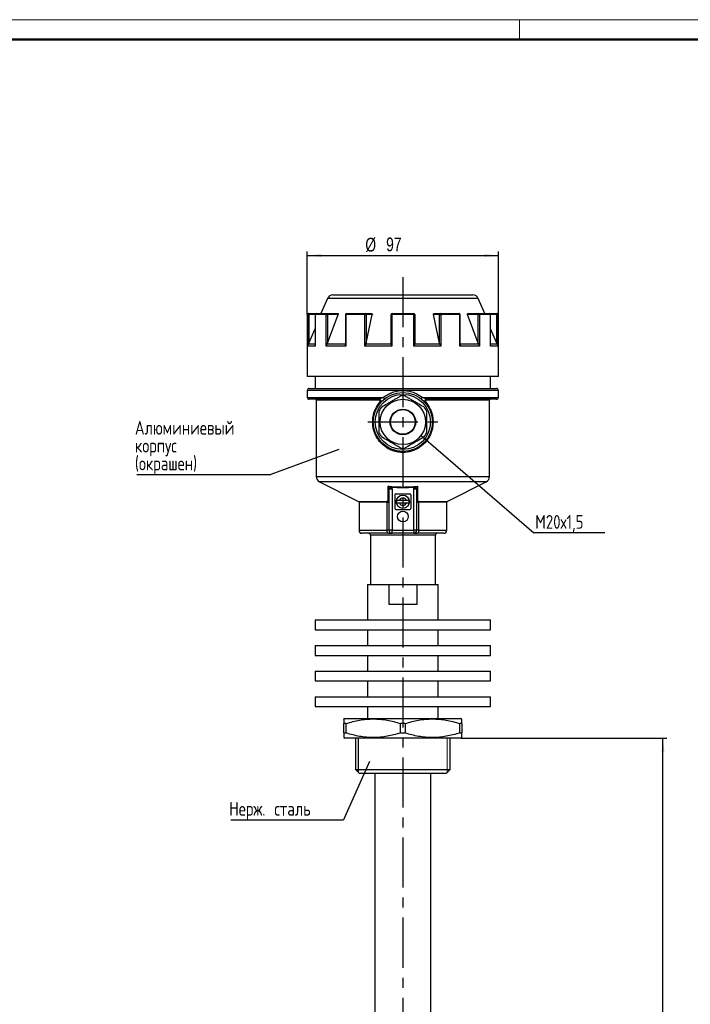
# Model space of a CAD drawing. Header units: millimetres. Extents: x 0 to 594, y 0 to 420.
# Tile 4 of 8: x 170 to 340, y 170 to 420. Entities that reach past the tile are written whole.
import ezdxf

# ---------------------------------------------------------------- set-up
doc = ezdxf.new("R2010")
doc.units = ezdxf.units.MM
doc.linetypes.add('CENTERX2', pattern=[20.32, 12.7, -2.54, 2.54, -2.54])
doc.layers.add('ОСЕВЫЕ', color=7, linetype='Continuous')
doc.layers.add('ОСНОВНОЙ', color=7, linetype='Continuous', lineweight=25)
doc.styles.add('SLDTEXTSTYLE4', font='TXT', dxfattribs={"width": 0.75})
doc.styles.add('SLDTEXTSTYLE6', font='TXT', dxfattribs={"width": 0.75, "bigfont": 'bigfont'})
doc.dimstyles.new('SLDDIMSTYLE0', dxfattribs={"dimtxt": 3.5, "dimasz": 3.556, "dimexe": 0, "dimexo": 0.0625, "dimgap": 0.875, "dimtad": 1, "dimdec": 0, "dimlfac": 2, "dimrnd": 1e-09, "dimzin": 12, "dimdsep": 46, "dimtxsty": 'SLDTEXTSTYLE4', "dimsah": 1, "dimcen": 0.09, "dimadec": 0, "dimazin": 3, "dimtfac": 1, "dimtdec": 0, "dimtofl": 0, "dimtmove": 0, "dimatfit": 3, "dimfxl": 0, "dimfrac": 2, "dimtolj": 1, "dimtzin": 12, "dimarcsym": 0})
doc.dimstyles.new('SLDDIMSTYLE3', dxfattribs={"dimtxt": 0.18, "dimasz": 3.556, "dimexe": 0, "dimexo": 0.0625, "dimgap": 0, "dimtad": 0, "dimtih": 1, "dimtoh": 1, "dimdec": 0, "dimrnd": 1e-09, "dimzin": 0, "dimdsep": 46, "dimtxsty": 'Standard', "dimblk1": 'NONE', "dimblk2": 'NONE', "dimsah": 1, "dimcen": 0.09, "dimadec": 0, "dimazin": 0, "dimtfac": 3.556, "dimtdec": 0, "dimtofl": 0, "dimtmove": 0, "dimatfit": 3, "dimldrblk": 'NONE', "dimfxl": 0, "dimfrac": 2, "dimtolj": 1, "dimtzin": 0, "dimarcsym": 0})

# ---------------------------------------------------------------- blocks, each defined once
blk = doc.blocks.new('_D_3')
at = {"layer": 'ОСЕВЫЕ'}
for p, q in [((282.15, 237.64), (334.4, 237.64)), ((333.4, 80.14), (333.4, 237.64)), ((316.4, 80.14), (334.4, 80.14))]:
    blk.add_line(p, q, dxfattribs=at)
for points in [[(333.4, 237.64), (333.02, 234.09), (333.78, 234.09)], [(333.4, 80.14), (333.78, 83.7), (333.02, 83.7)]]:
    blk.add_solid(points, dxfattribs=at)
at = {"layer": 'ОСЕВЫЕ', "insert": (328.89, 129.33), "char_height": 3.5, "attachment_point": 1, "rotation": 90, "style": 'SLDTEXTSTYLE4'}
blk.add_mtext('315', dxfattribs=at)
blk = doc.blocks.new('_D_6')
at = {"layer": 'ОСЕВЫЕ'}
for p, q in [((243.15, 345.14), (243.15, 361.14)), ((243.15, 360.14), (291.65, 360.14)), ((291.65, 345.14), (291.65, 361.14))]:
    blk.add_line(p, q, dxfattribs=at)
for points in [[(243.15, 360.14), (246.71, 359.76), (246.71, 360.52)], [(291.65, 360.14), (288.09, 360.52), (288.09, 359.76)]]:
    blk.add_solid(points, dxfattribs=at)
at = {"layer": 'ОСЕВЫЕ', "char_height": 3.5, "attachment_point": 1, "style": 'SLDTEXTSTYLE4'}
for s, insert in [('%%c', (257.88, 364.65)), ('97', (263.16, 364.71))]:
    blk.add_mtext(s, dxfattribs=dict(at, insert=insert))
blk = doc.blocks.new('SW_NOTE_0_2')
at = {"layer": 'ОСЕВЫЕ', "color": 0}
blk.add_line((-28.53, 0), (0, 0), dxfattribs=at)
at = {"layer": 'ОСЕВЫЕ', "color": 0, "insert": (-28.96, 4.52), "char_height": 3.5, "attachment_point": 1, "style": 'SLDTEXTSTYLE6'}
blk.add_mtext('Нерж. сталь', dxfattribs=at)
blk = doc.blocks.new('_None')
blk = doc.blocks.new('SW_NOTE_0_3')
at = {"layer": 'ОСЕВЫЕ', "color": 0}
blk.add_line((17.99, 0), (0, 0), dxfattribs=at)
at = {"layer": 'ОСЕВЫЕ', "color": 0, "insert": (0.37, 4.51), "char_height": 3.5, "attachment_point": 1, "style": 'SLDTEXTSTYLE6'}
blk.add_mtext('М20х1,5', dxfattribs=at)
blk = doc.blocks.new('SW_NOTE_0_4')
at = {"layer": 'ОСЕВЫЕ', "color": 0}
blk.add_line((-33.99, 0), (0, 0), dxfattribs=at)
at = {"layer": 'ОСЕВЫЕ', "color": 0, "char_height": 3.5, "attachment_point": 1, "style": 'SLDTEXTSTYLE6'}
for s, insert in [('Алюминиевый', (-34.47, 13.58)), ('корпус', (-34.47, 9.05)), ('(окрашен)', (-34.47, 4.53))]:
    blk.add_mtext(s, dxfattribs=dict(at, insert=insert))

msp = doc.modelspace()

# ---------------------------------------------------------------- linework, layer by layer
at = {"color": 7, "linetype": 'Continuous', "lineweight": 50}
msp.add_line((589, 415), (20, 415), dxfattribs=at)
at = {"color": 7, "linetype": 'Continuous', "lineweight": 25}
for p, q in [((249.64, 350.14), (267.4, 350.14)), ((267.4, 350.14), (285.16, 350.14)), ((248.26, 349.24), (246.6, 345.39)), ((288.2, 345.39), (286.54, 349.24)), ((243.15, 345.14), (243.15, 329.39)), ((243.31, 337.13), (243.31, 345.14)), ((243.31, 345.14), (243.56, 345.14)), ((243.4, 345.39), (243.56, 345.39)), ((243.56, 345.39), (245.38, 345.39)), ((243.56, 345.39), (243.56, 345.14)), ((243.56, 345.14), (243.56, 337.9)), ((245.13, 345.14), (245.13, 337.36)), ((245.15, 345.14), (245.15, 337.13)), ((247.93, 345.14), (245.15, 345.14)), ((245.38, 345.39), (248.13, 345.39)), ((247.93, 337.13), (247.93, 345.14)), ((247.93, 345.14), (248.25, 345.14)), ((248.13, 345.39), (250.92, 345.39)), ((248.25, 337.9), (250.98, 345.14)), ((248.25, 345.14), (248.25, 337.9)), ((250.98, 345.14), (248.25, 345.14)), ((252.85, 345.14), (252.85, 337.62)), ((252.95, 345.14), (252.95, 337.13)), ((257.76, 345.14), (252.95, 345.14)), ((253.1, 345.39), (257.86, 345.39)), ((257.76, 337.13), (257.76, 345.14)), ((257.76, 345.14), (258.08, 345.14)), ((257.86, 345.39), (259.47, 345.39)), ((258.08, 337.9), (259.65, 345.14)), ((258.08, 345.14), (258.08, 337.9)), ((259.65, 345.14), (258.08, 345.14)), ((264.4, 337.9), (264.4, 345.14)), ((264.4, 345.14), (264.62, 345.14)), ((264.62, 345.14), (264.62, 337.13)), ((270.18, 345.14), (264.62, 345.14)), ((264.65, 345.39), (270.15, 345.39)), ((270.18, 337.13), (270.18, 345.14)), ((270.18, 345.14), (270.4, 345.14)), ((270.4, 345.14), (270.4, 337.9)), ((276.72, 337.9), (275.15, 345.14)), ((276.72, 345.14), (275.15, 345.14)), ((275.33, 345.39), (276.94, 345.39)), ((276.72, 345.14), (277.04, 345.14)), ((276.72, 337.9), (276.72, 345.14)), ((276.94, 345.39), (281.7, 345.39)), ((277.04, 345.14), (277.04, 337.13)), ((281.85, 345.14), (277.04, 345.14)), ((281.85, 337.13), (281.85, 345.14)), ((281.95, 337.62), (281.95, 345.14)), ((286.55, 337.9), (283.82, 345.14)), ((286.55, 345.14), (283.82, 345.14)), ((283.88, 345.39), (286.67, 345.39)), ((286.55, 345.14), (286.87, 345.14)), ((286.55, 337.9), (286.55, 345.14)), ((286.67, 345.39), (289.42, 345.39)), ((286.87, 345.14), (286.87, 337.13)), ((289.65, 345.14), (286.87, 345.14)), ((289.42, 345.39), (291.24, 345.39)), ((289.65, 337.13), (289.65, 345.14)), ((289.67, 337.36), (289.67, 345.14)), ((291.24, 345.39), (291.24, 345.14)), ((291.24, 345.39), (291.4, 345.39)), ((291.24, 337.9), (291.24, 345.14)), ((291.24, 345.14), (291.49, 345.14)), ((291.49, 345.14), (291.49, 337.13)), ((291.65, 329.39), (291.65, 345.14)), ((243.56, 337.9), (245.13, 341.51)), ((291.24, 337.9), (289.67, 341.51)), ((248.25, 337.9), (248.13, 337.63)), ((252.85, 337.63), (248.13, 337.63)), ((264.43, 337.63), (257.99, 337.63)), ((264.43, 337.63), (264.4, 337.9)), ((270.4, 337.9), (270.37, 337.63)), ((276.81, 337.63), (270.37, 337.63)), ((276.81, 337.63), (276.72, 337.9)), ((286.67, 337.63), (281.95, 337.63)), ((286.67, 337.63), (286.55, 337.9)), ((245.15, 337.13), (243.31, 337.13)), ((252.95, 337.13), (247.93, 337.13)), ((264.62, 337.13), (257.76, 337.13)), ((277.04, 337.13), (270.18, 337.13)), ((286.87, 337.13), (281.85, 337.13)), ((291.49, 337.13), (289.65, 337.13)), ((267.4, 329.39), (243.15, 329.39)), ((245.15, 329.39), (245.15, 326.39)), ((291.65, 329.39), (267.4, 329.39)), ((289.65, 326.39), (289.65, 329.39)), ((243.15, 325.89), (243.15, 324.14)), ((267.4, 325.89), (243.15, 325.89)), ((243.65, 326.39), (291.15, 326.39)), ((291.65, 324.14), (291.65, 325.89)), ((261.36, 323.64), (243.65, 323.64)), ((245.4, 323.39), (245.4, 304.06)), ((291.15, 323.64), (273.44, 323.64)), ((289.4, 304.06), (289.4, 323.39)), ((246.22, 302.73), (256.14, 297.71)), ((278.66, 297.71), (288.58, 302.73)), ((264.58, 301.26), (263.88, 301.01)), ((264.65, 300.85), (263.9, 300.85)), ((263.9, 290.39), (263.9, 300.85)), ((264.65, 300.85), (264.65, 290.39)), ((270.15, 290.39), (270.15, 300.85)), ((270.9, 300.85), (270.15, 300.85)), ((270.92, 301.01), (270.22, 301.26)), ((270.9, 300.85), (270.9, 290.39)), ((256.28, 297.49), (256.28, 290.39)), ((263.42, 290.39), (263.42, 297.49)), ((265.4, 299.39), (265.4, 295.89)), ((265.65, 299.64), (269.15, 299.64)), ((268.28, 297.92), (266.52, 297.92)), ((269.4, 299.39), (269.4, 295.89)), ((271.38, 297.49), (271.38, 290.39)), ((278.53, 290.39), (278.53, 297.49)), ((265.65, 295.64), (269.15, 295.64)), ((266.52, 297.37), (268.28, 297.37)), ((263.9, 290.39), (263.42, 290.39)), ((264.65, 290.39), (263.9, 290.39)), ((264.65, 289.64), (264.65, 290.39)), ((264.65, 290.39), (270.15, 290.39)), ((270.9, 290.39), (270.15, 290.39)), ((270.15, 290.39), (270.15, 289.64)), ((271.38, 290.39), (270.9, 290.39)), ((263.69, 289.64), (257.03, 289.64)), ((259.15, 289.14), (259.15, 276.64)), ((263.69, 289.64), (264.65, 289.64)), ((270.15, 289.64), (264.65, 289.64)), ((270.15, 289.64), (271.11, 289.64)), ((277.78, 289.64), (271.11, 289.64)), ((275.65, 276.64), (275.65, 289.14)), ((258.4, 276.64), (258.4, 267.64)), ((258.4, 276.64), (263.8, 276.64)), ((263.8, 276.64), (263.8, 271.64)), ((263.8, 276.64), (267.4, 276.64)), ((267.4, 276.64), (271, 276.64)), ((271, 276.64), (276.4, 276.64)), ((271, 271.64), (271, 276.64)), ((276.4, 267.64), (276.4, 276.64)), ((263.8, 271.64), (271, 271.64)), ((245.15, 267.64), (245.15, 265.14)), ((245.15, 267.64), (289.65, 267.64)), ((289.65, 265.14), (289.65, 267.64)), ((245.15, 265.14), (289.65, 265.14)), ((258.4, 265.14), (258.4, 261.14)), ((276.4, 261.14), (276.4, 265.14)), ((245.15, 261.14), (245.15, 258.64)), ((245.15, 261.14), (289.65, 261.14)), ((289.65, 258.64), (289.65, 261.14)), ((245.15, 258.64), (289.65, 258.64)), ((258.4, 258.64), (258.4, 254.64)), ((276.4, 254.64), (276.4, 258.64)), ((245.15, 254.64), (245.15, 252.14)), ((245.15, 254.64), (289.65, 254.64)), ((289.65, 252.14), (289.65, 254.64)), ((245.15, 252.14), (289.65, 252.14)), ((258.4, 252.14), (258.4, 248.14)), ((276.4, 248.14), (276.4, 252.14)), ((245.15, 248.14), (245.15, 245.64)), ((245.15, 248.14), (289.65, 248.14)), ((289.65, 245.64), (289.65, 248.14)), ((245.15, 245.64), (289.65, 245.64)), ((258.4, 245.64), (258.4, 242.64)), ((276.4, 242.64), (276.4, 245.64)), ((252.65, 242.64), (252.4, 242.5)), ((252.65, 242.64), (282.15, 242.64)), ((282.4, 242.5), (282.15, 242.64)), ((252.97, 241.34), (252.4, 241.34)), ((252.4, 238.94), (252.4, 241.34)), ((252.97, 241.34), (252.97, 238.94)), ((267.97, 241.34), (266.83, 241.34)), ((266.83, 238.94), (266.83, 241.34)), ((267.97, 241.34), (267.97, 238.94)), ((282.4, 241.34), (281.83, 241.34)), ((281.83, 238.94), (281.83, 241.34)), ((282.4, 241.34), (282.4, 238.94)), ((252.4, 238.94), (252.97, 238.94)), ((252.4, 237.79), (252.65, 237.64)), ((282.15, 237.64), (252.65, 237.64)), ((255.4, 237.64), (255.4, 229.64)), ((266.83, 238.94), (267.97, 238.94)), ((279.4, 229.64), (279.4, 237.64)), ((281.83, 238.94), (282.4, 238.94)), ((282.15, 237.64), (282.4, 237.79)), ((255.4, 229.64), (256.4, 228.64)), ((255.4, 229.64), (279.4, 229.64)), ((278.4, 228.64), (256.4, 228.64)), ((260.28, 228.64), (260.28, 168.14)), ((274.53, 168.14), (274.53, 228.64)), ((278.4, 228.64), (279.4, 229.64))]:
    msp.add_line(p, q, dxfattribs=at)
at = {"color": 8, "linetype": 'Continuous', "lineweight": 25}
for p, q in [((286.54, 349.24), (248.26, 349.24)), ((243.31, 345.14), (243.15, 345.14)), ((245.13, 345.14), (243.56, 345.14)), ((245.13, 345.14), (245.15, 345.14)), ((252.85, 345.14), (252.95, 345.14)), ((281.85, 345.14), (281.95, 345.14)), ((289.65, 345.14), (289.67, 345.14)), ((291.24, 345.14), (289.67, 345.14)), ((291.65, 345.14), (291.49, 345.14)), ((245.13, 337.63), (243.44, 337.63)), ((291.36, 337.63), (289.67, 337.63)), ((291.65, 325.89), (267.4, 325.89)), ((243.15, 324.14), (262.51, 324.14)), ((261.43, 323.39), (245.4, 323.39)), ((272.29, 324.14), (291.65, 324.14)), ((289.4, 323.39), (273.37, 323.39)), ((245.4, 304.06), (289.4, 304.06)), ((288.58, 302.73), (246.22, 302.73)), ((256.14, 297.71), (263.37, 297.71)), ((263.42, 297.49), (256.28, 297.49)), ((278.53, 297.49), (271.38, 297.49)), ((271.43, 297.71), (278.66, 297.71)), ((256.28, 290.39), (263.42, 290.39)), ((271.38, 290.39), (278.53, 290.39)), ((275.65, 289.14), (259.15, 289.14))]:
    msp.add_line(p, q, dxfattribs=at)
at = {"color": 7, "linetype": 'Continuous', "lineweight": 18}
msp.add_line((278.63, 228.87), (278.63, 237.64), dxfattribs=at)
at = {"color": 7, "linetype": 'Continuous', "lineweight": 25, "flags": 128}
for points in [[(248.13, 345.39), (248.15, 345.39), (248.18, 345.37), (248.2, 345.35), (248.22, 345.32), (248.23, 345.28), (248.24, 345.24), (248.25, 345.19), (248.25, 345.14)], [(253.1, 345.39), (253.07, 345.39), (253.04, 345.37), (253.01, 345.35), (252.99, 345.32), (252.97, 345.28), (252.96, 345.24), (252.95, 345.19), (252.95, 345.14)], [(257.86, 345.39), (257.84, 345.39), (257.82, 345.37), (257.81, 345.35), (257.79, 345.32), (257.78, 345.28), (257.77, 345.24), (257.76, 345.19), (257.76, 345.14)], [(276.94, 345.39), (276.96, 345.39), (276.98, 345.37), (276.99, 345.35), (277.01, 345.32), (277.02, 345.28), (277.03, 345.24), (277.04, 345.19), (277.04, 345.14)], [(281.7, 345.39), (281.73, 345.39), (281.76, 345.37), (281.79, 345.35), (281.81, 345.32), (281.83, 345.28), (281.84, 345.24), (281.85, 345.19), (281.85, 345.14)], [(286.67, 345.39), (286.65, 345.39), (286.63, 345.37), (286.6, 345.35), (286.58, 345.32), (286.57, 345.28), (286.56, 345.24), (286.55, 345.19), (286.55, 345.14)], [(263.69, 289.64), (263.63, 289.66), (263.58, 289.7), (263.54, 289.77), (263.5, 289.86), (263.46, 289.98), (263.44, 290.11), (263.42, 290.25), (263.42, 290.39)], [(271.38, 290.39), (271.38, 290.25), (271.36, 290.11), (271.34, 289.98), (271.3, 289.86), (271.26, 289.77), (271.22, 289.7), (271.17, 289.66), (271.11, 289.64)]]:
    msp.add_lwpolyline(points, dxfattribs=at)
at = {"color": 7, "linetype": 'Continuous', "lineweight": 25}
for centre, radius in [((267.4, 317.89), 7.5), ((267.4, 317.89), 7), ((267.4, 317.89), 5.75), ((267.4, 317.89), 3.25), ((267.4, 317.89), 3.13), ((267.4, 297.64), 1.68), ((267.4, 293.89), 1.38)]:
    msp.add_circle(centre, radius, dxfattribs=at)
for centre, radius, start, end in [((249.64, 348.64), 1.5, 90, 156.666), ((285.16, 348.64), 1.5, 23.334, 90), ((243.4, 345.14), 0.25, 90, 180), ((243.56, 345.14), 0.249, 90.1899, 180.1887), ((245.38, 345.14), 0.25, 90, 180), ((245.39, 345.15), 0.24, 92.5659, 182.3543), ((248.16, 345.16), 0.229, 96.9182, 185.5507), ((253.1, 345.14), 0.25, 90, 180), ((257.84, 345.16), 0.235, 356.1887, 85.5981), ((264.65, 345.14), 0.25, 90, 180), ((265.19, 345.2), 0.57, 160.7177, 186.209), ((269.61, 345.2), 0.57, 353.791, 19.2823), ((270.15, 345.14), 0.25, 0, 90), ((276.96, 345.16), 0.235, 94.4019, 183.8113), ((281.7, 345.14), 0.25, 0, 90), ((286.65, 345.16), 0.229, 354.4493, 83.0818), ((289.42, 345.14), 0.25, 0, 90), ((289.41, 345.15), 0.24, 357.6457, 87.4341), ((291.24, 345.14), 0.249, 359.8113, 89.8101), ((291.4, 345.14), 0.25, 0, 90), ((243.65, 325.89), 0.5, 90, 180), ((291.15, 325.89), 0.5, 0, 90), ((243.65, 324.14), 0.5, 180, 270), ((245.15, 323.39), 0.25, 0, 90), ((261.36, 323.14), 0.5, 341.1126, 90), ((261.15, 323.45), 0.287, 348.367, 41.9906), ((261.45, 322.73), 0.3, 16.8774, 56.8107), ((262.01, 323.62), 0.724, 10.536, 46.2675), ((267.4, 317.89), 6.62, 85.0876, 94.9124), ((272.79, 323.62), 0.724, 133.7325, 169.464), ((273.44, 323.14), 0.5, 90, 221.0145), ((273.35, 322.73), 0.3, 123.1893, 163.1226), ((273.65, 323.45), 0.287, 138.0094, 191.633), ((289.65, 323.39), 0.25, 90, 180), ((291.15, 324.14), 0.5, 270, 0), ((267.4, 317.89), 6.63, 145.0876, 154.9124), ((267.4, 317.89), 6.63, 25.0876, 34.9124), ((267.4, 317.89), 6.63, 205.0876, 214.9124), ((267.4, 317.89), 6.62, 325.0876, 334.9124), ((267.4, 317.89), 6.62, 265.0876, 274.9124), ((246.9, 304.06), 1.5, 180, 243.1721), ((287.9, 304.06), 1.5, 296.8279, 0), ((256.03, 297.49), 0.25, 0, 63.1721), ((262.99, 297.51), 0.425, 356.8302, 27.991), ((263.67, 297.64), 0.234, 2.5566, 85.0211), ((265.65, 299.39), 0.25, 90, 180), ((267.4, 297.64), 1.63, 170.2997, 189.7003), ((267.4, 297.64), 0.925, 17.2953, 162.7047), ((267.4, 297.64), 1.63, 350.2997, 9.7003), ((269.15, 299.39), 0.25, 0, 90), ((271.13, 297.64), 0.234, 94.9789, 177.4434), ((271.81, 297.51), 0.425, 152.009, 183.1698), ((278.78, 297.49), 0.25, 116.8279, 180), ((265.65, 295.89), 0.25, 180, 270), ((267.4, 297.64), 0.925, 197.2953, 342.7047), ((269.15, 295.89), 0.25, 270, 0), ((257.03, 290.39), 0.75, 180, 270), ((264.65, 290.39), 0.75, 180, 270), ((270.15, 290.39), 0.75, 270, 0), ((277.78, 290.39), 0.75, 270, 0), ((258.65, 289.14), 0.5, 0, 90), ((276.15, 289.14), 0.5, 90, 180)]:
    msp.add_arc(centre, radius, start, end, dxfattribs=at)
for points, knots in [([(250.92, 345.39), (250.94, 345.39), (250.97, 345.39), (251, 345.35), (251.01, 345.29), (251.01, 345.22), (250.99, 345.17), (250.98, 345.14)], [0, 0, 0, 0, 0.191459, 0.382973, 0.574512, 0.775585, 1, 1, 1, 1]), ([(259.47, 345.39), (259.49, 345.39), (259.51, 345.39), (259.54, 345.38), (259.57, 345.37), (259.6, 345.35), (259.62, 345.32), (259.64, 345.29), (259.65, 345.26), (259.66, 345.22), (259.66, 345.18), (259.66, 345.16), (259.65, 345.14)], [0, 0, 0, 0, 0.094396, 0.191508, 0.285917, 0.383071, 0.477583, 0.574595, 0.673869, 0.775611, 0.886355, 1, 1, 1, 1]), ([(275.15, 345.14), (275.14, 345.17), (275.14, 345.23), (275.16, 345.31), (275.21, 345.36), (275.27, 345.39), (275.31, 345.39), (275.33, 345.39)], [0, 0, 0, 0, 0.2330663, 0.4667748, 0.6834394, 0.8817941, 1, 1, 1, 1]), ([(283.82, 345.14), (283.81, 345.17), (283.79, 345.23), (283.79, 345.31), (283.81, 345.36), (283.85, 345.39), (283.87, 345.39), (283.88, 345.39)], [0, 0, 0, 0, 0.2330663, 0.4667748, 0.6834394, 0.8817941, 1, 1, 1, 1]), ([(243.44, 337.63), (243.39, 337.51), (243.33, 337.34), (243.31, 337.18), (243.31, 337.14), (243.31, 337.13)], [0, 0, 0, 0, 0.745349, 0.990854, 1, 1, 1, 1]), ([(243.56, 337.9), (243.54, 337.86), (243.5, 337.76), (243.46, 337.67), (243.44, 337.63)], [0, 0, 0, 0, 0.496886, 1, 1, 1, 1]), ([(248.13, 337.63), (248.1, 337.57), (248.04, 337.45), (247.97, 337.28), (247.94, 337.18), (247.93, 337.14), (247.93, 337.13)], [0, 0, 0, 0, 0.368039, 0.745938, 0.990875, 1, 1, 1, 1]), ([(252.95, 337.13), (252.95, 337.14), (252.93, 337.18), (252.9, 337.28), (252.86, 337.45), (252.85, 337.57), (252.85, 337.63)], [0, 0, 0, 0, 0.009125, 0.254063, 0.622612, 1, 1, 1, 1]), ([(257.99, 337.63), (257.97, 337.6), (257.95, 337.54), (257.9, 337.45), (257.86, 337.36), (257.81, 337.25), (257.78, 337.18), (257.76, 337.14), (257.76, 337.13)], [0, 0, 0, 0, 0.183389, 0.368152, 0.556588, 0.746088, 0.990881, 1, 1, 1, 1]), ([(258.08, 337.9), (258.07, 337.86), (258.04, 337.76), (258.01, 337.67), (257.99, 337.63)], [0, 0, 0, 0, 0.4968861, 1, 1, 1, 1]), ([(264.62, 337.13), (264.62, 337.14), (264.6, 337.18), (264.56, 337.28), (264.49, 337.45), (264.45, 337.57), (264.43, 337.63)], [0, 0, 0, 0, 0.009125, 0.254063, 0.622612, 1, 1, 1, 1]), ([(270.37, 337.63), (270.36, 337.6), (270.34, 337.54), (270.31, 337.45), (270.27, 337.36), (270.23, 337.25), (270.2, 337.18), (270.18, 337.14), (270.18, 337.13)], [0, 0, 0, 0, 0.183389, 0.368152, 0.556588, 0.746088, 0.990881, 1, 1, 1, 1]), ([(277.04, 337.13), (277.04, 337.14), (277.02, 337.18), (276.98, 337.28), (276.9, 337.45), (276.84, 337.57), (276.81, 337.63)], [0, 0, 0, 0, 0.009125, 0.254063, 0.622612, 1, 1, 1, 1]), ([(281.95, 337.63), (281.95, 337.6), (281.95, 337.54), (281.94, 337.45), (281.92, 337.36), (281.89, 337.25), (281.87, 337.18), (281.85, 337.14), (281.85, 337.13)], [0, 0, 0, 0, 0.183389, 0.368152, 0.556588, 0.746088, 0.990881, 1, 1, 1, 1]), ([(286.87, 337.13), (286.87, 337.14), (286.86, 337.18), (286.83, 337.28), (286.78, 337.41), (286.72, 337.54), (286.69, 337.6), (286.67, 337.63)], [0, 0, 0, 0, 0.009121, 0.253973, 0.622392, 0.810509, 1, 1, 1, 1]), ([(291.36, 337.63), (291.34, 337.67), (291.3, 337.76), (291.26, 337.86), (291.24, 337.9)], [0, 0, 0, 0, 0.496297, 1, 1, 1, 1]), ([(291.49, 337.13), (291.49, 337.14), (291.49, 337.18), (291.48, 337.28), (291.44, 337.45), (291.39, 337.57), (291.36, 337.63)], [0, 0, 0, 0, 0.009125, 0.254063, 0.622612, 1, 1, 1, 1]), ([(245.15, 337.13), (245.15, 337.14), (245.14, 337.18), (245.13, 337.25), (245.13, 337.33), (245.13, 337.36)], [0, 0, 0, 0, 0.020344, 0.566447, 1, 1, 1, 1]), ([(289.67, 337.36), (289.67, 337.33), (289.67, 337.25), (289.66, 337.18), (289.65, 337.14), (289.65, 337.13)], [0, 0, 0, 0, 0.433354, 0.979649, 1, 1, 1, 1]), ([(262.51, 324.14), (262.85, 324.42), (263.21, 324.67), (263.79, 324.99), (263.98, 325.09), (264.38, 325.28), (264.59, 325.36), (265.21, 325.59), (265.64, 325.7), (266.29, 325.81), (266.51, 325.84), (266.95, 325.88), (267.18, 325.89), (267.4, 325.89)], [0, 0, 0, 0, 0.25, 0.25, 0.375, 0.375, 0.5, 0.5, 0.75, 0.75, 0.875, 0.875, 1, 1, 1, 1]), ([(267.4, 325.89), (267.84, 325.89), (268.28, 325.85), (268.94, 325.74), (269.15, 325.69), (269.59, 325.58), (269.8, 325.51), (270.42, 325.29), (270.82, 325.11), (271.58, 324.67), (271.95, 324.42), (272.29, 324.14)], [0, 0, 0, 0, 0.25, 0.25, 0.375, 0.375, 0.5, 0.5, 0.75, 0.75, 1, 1, 1, 1]), ([(273.18, 322.98), (273.66, 322.42), (274.05, 321.81), (274.43, 320.97), (274.51, 320.8), (274.64, 320.45), (274.69, 320.28), (274.85, 319.75), (274.93, 319.39), (275.01, 318.84), (275.03, 318.66), (275.06, 318.29), (275.06, 318.1), (275.06, 317.54), (275.04, 317.18), (274.94, 316.45), (274.86, 316.08), (274.66, 315.37), (274.53, 315.02), (274.23, 314.36), (274.06, 314.03), (273.76, 313.57), (273.66, 313.42), (273.44, 313.12), (273.33, 312.98), (272.98, 312.56), (272.72, 312.3), (272.18, 311.82), (271.88, 311.59), (271.27, 311.19), (270.95, 311.02), (270.46, 310.78), (270.29, 310.71), (269.94, 310.58), (269.77, 310.52), (268.88, 310.25), (268.15, 310.14), (267.22, 310.14), (267.03, 310.15), (266.66, 310.18), (266.48, 310.2), (265.93, 310.28), (265.57, 310.36), (264.87, 310.57), (264.52, 310.7), (263.85, 311.01), (263.53, 311.19), (263.08, 311.49), (262.93, 311.6), (262.64, 311.82), (262.49, 311.94), (262.08, 312.3), (261.83, 312.56), (261.36, 313.11), (261.14, 313.41), (260.75, 314.03), (260.57, 314.35), (260.27, 315.02), (260.15, 315.36), (259.94, 316.07), (259.86, 316.44), (259.76, 317.17), (259.74, 317.54), (259.74, 318.09), (259.74, 318.28), (259.77, 318.65), (259.79, 318.83), (259.87, 319.38), (259.95, 319.74), (260.16, 320.45), (260.29, 320.79), (260.75, 321.81), (261.14, 322.42), (261.62, 322.98)], [0, 0, 0, 0, 0.0625, 0.0625, 0.078125, 0.078125, 0.09375, 0.09375, 0.125, 0.125, 0.140625, 0.140625, 0.15625, 0.15625, 0.1875, 0.1875, 0.21875, 0.21875, 0.25, 0.25, 0.28125, 0.28125, 0.296875, 0.296875, 0.3125, 0.3125, 0.34375, 0.34375, 0.375, 0.375, 0.40625, 0.40625, 0.421875, 0.421875, 0.4375, 0.4375, 0.5, 0.5, 0.515625, 0.515625, 0.53125, 0.53125, 0.5625, 0.5625, 0.59375, 0.59375, 0.625, 0.625, 0.640625, 0.640625, 0.65625, 0.65625, 0.6875, 0.6875, 0.71875, 0.71875, 0.75, 0.75, 0.78125, 0.78125, 0.8125, 0.8125, 0.84375, 0.84375, 0.859375, 0.859375, 0.875, 0.875, 0.90625, 0.90625, 0.9375, 0.9375, 1, 1, 1, 1]), ([(261.74, 322.81), (261.51, 322.54), (261.22, 322.2), (261.02, 321.81), (260.98, 321.74)], [0, 0, 0, 0, 0.817718, 1, 1, 1, 1]), ([(262.51, 324.14), (262.39, 324.09), (262.28, 324.05), (262.05, 323.95), (261.95, 323.9), (261.74, 323.8), (261.64, 323.75), (261.52, 323.7), (261.48, 323.68), (261.41, 323.65), (261.38, 323.64), (261.36, 323.64)], [0, 0, 0, 0, 0.25, 0.25, 0.5, 0.5, 0.75, 0.75, 0.875, 0.875, 1, 1, 1, 1]), ([(261.62, 322.98), (261.65, 323.01), (261.67, 323.06), (261.68, 323.16), (261.68, 323.2), (261.64, 323.29), (261.6, 323.33), (261.52, 323.38), (261.48, 323.39), (261.43, 323.39)], [0, 0, 0, 0, 0.25, 0.25, 0.5, 0.5, 0.75, 0.75, 1, 1, 1, 1]), ([(261.97, 321.68), (262.43, 321.95), (263.14, 322.36), (264.17, 322.96), (264.96, 323.41), (265.75, 323.87), (266.36, 324.22), (266.72, 324.43), (266.83, 324.49)], [0, 0, 0, 0, 0.297968, 0.452931, 0.612426, 0.767375, 0.925629, 1, 1, 1, 1]), ([(267.97, 324.49), (268.23, 324.34), (268.76, 324.03), (269.59, 323.56), (270.42, 323.08), (271.24, 322.6), (272.06, 322.13), (272.57, 321.83), (272.83, 321.68)], [0, 0, 0, 0, 0.171208, 0.345582, 0.502778, 0.664853, 0.830722, 1, 1, 1, 1]), ([(273.44, 323.64), (273.42, 323.64), (273.39, 323.65), (273.33, 323.68), (273.29, 323.7), (273.16, 323.75), (273.06, 323.8), (272.85, 323.9), (272.75, 323.95), (272.52, 324.05), (272.41, 324.09), (272.29, 324.14)], [0, 0, 0, 0, 0.125, 0.125, 0.25, 0.25, 0.5, 0.5, 0.75, 0.75, 1, 1, 1, 1]), ([(273.98, 321.44), (273.93, 321.56), (273.78, 321.87), (273.46, 322.33), (273.19, 322.65), (273.06, 322.81)], [0, 0, 0, 0, 0.244652, 0.619696, 1, 1, 1, 1]), ([(273.37, 323.39), (273.32, 323.39), (273.28, 323.38), (273.2, 323.33), (273.16, 323.29), (273.12, 323.2), (273.12, 323.15), (273.13, 323.06), (273.15, 323.01), (273.18, 322.98)], [0, 0, 0, 0, 0.25, 0.25, 0.5, 0.5, 0.75, 0.75, 1, 1, 1, 1]), ([(261.4, 315.08), (261.4, 315.39), (261.4, 316), (261.4, 316.96), (261.4, 317.92), (261.4, 318.86), (261.4, 319.8), (261.4, 320.4), (261.4, 320.7)], [0, 0, 0, 0, 0.171208, 0.345582, 0.502778, 0.664853, 0.830722, 1, 1, 1, 1]), ([(273.4, 320.7), (273.4, 320.4), (273.4, 319.78), (273.4, 318.83), (273.4, 317.87), (273.4, 316.92), (273.4, 315.98), (273.4, 315.38), (273.4, 315.08)], [0, 0, 0, 0, 0.171208, 0.345582, 0.502778, 0.664853, 0.830722, 1, 1, 1, 1]), ([(266.83, 311.29), (266.57, 311.44), (266.04, 311.75), (264.95, 312.38), (263.52, 313.21), (262.49, 313.8), (261.97, 314.1)], [0, 0, 0, 0, 0.171553, 0.346277, 0.664961, 1, 1, 1, 1]), ([(272.83, 314.1), (272.37, 313.83), (271.41, 313.28), (269.82, 312.36), (268.67, 311.7), (268.08, 311.36), (267.97, 311.29)], [0, 0, 0, 0, 0.298543, 0.612448, 0.925486, 1, 1, 1, 1]), ([(263.67, 301.57), (264.91, 301.44), (266.15, 301.38), (268.64, 301.38), (269.89, 301.44), (271.13, 301.57)], [0, 0, 0, 0, 0.5, 0.5, 1, 1, 1, 1]), ([(263.69, 297.88), (263.68, 298.48), (263.68, 299.1), (263.68, 300.33), (263.67, 300.95), (263.67, 301.57)], [0, 0, 0, 0, 0.5, 0.5, 1, 1, 1, 1]), ([(264.58, 301.26), (264.51, 301.31), (264.44, 301.34), (264.29, 301.4), (264.21, 301.43), (263.98, 301.5), (263.83, 301.54), (263.67, 301.57)], [0, 0, 0, 0, 0.25, 0.25, 0.5, 0.5, 1, 1, 1, 1]), ([(263.88, 301.01), (263.87, 301.08), (263.85, 301.13), (263.82, 301.23), (263.8, 301.28), (263.75, 301.41), (263.71, 301.49), (263.67, 301.57)], [0, 0, 0, 0, 0.25, 0.25, 0.5, 0.5, 1, 1, 1, 1]), ([(270.22, 301.26), (269.28, 301.19), (268.34, 301.16), (266.46, 301.16), (265.52, 301.19), (264.58, 301.26)], [0, 0, 0, 0, 0.5, 0.5, 1, 1, 1, 1]), ([(270.22, 301.26), (270.29, 301.31), (270.36, 301.34), (270.51, 301.4), (270.59, 301.43), (270.82, 301.5), (270.97, 301.54), (271.13, 301.57)], [0, 0, 0, 0, 0.25, 0.25, 0.5, 0.5, 1, 1, 1, 1]), ([(270.92, 301.01), (270.93, 301.08), (270.95, 301.13), (270.98, 301.23), (271, 301.28), (271.05, 301.41), (271.09, 301.49), (271.13, 301.57)], [0, 0, 0, 0, 0.25, 0.25, 0.5, 0.5, 1, 1, 1, 1]), ([(271.13, 301.57), (271.13, 300.95), (271.12, 300.33), (271.12, 299.1), (271.12, 298.48), (271.11, 297.88)], [0, 0, 0, 0, 0.5, 0.5, 1, 1, 1, 1]), ([(263.69, 297.88), (263.69, 297.83), (263.66, 297.79), (263.55, 297.73), (263.47, 297.71), (263.37, 297.71)], [0, 0, 0, 0, 0.5, 0.5, 1, 1, 1, 1]), ([(263.42, 297.49), (263.56, 297.49), (263.69, 297.51), (263.86, 297.57), (263.9, 297.61), (263.9, 297.66)], [0, 0, 0, 0, 0.5, 0.5, 1, 1, 1, 1]), ([(266.52, 297.92), (266.44, 297.92), (266.36, 297.92), (266.21, 297.92), (266.14, 297.92), (266.01, 297.92), (265.95, 297.92), (265.86, 297.92), (265.82, 297.92), (265.79, 297.92)], [0, 0, 0, 0, 0.25, 0.25, 0.5, 0.5, 0.75, 0.75, 1, 1, 1, 1]), ([(269.01, 297.92), (268.96, 297.92), (268.86, 297.92), (268.66, 297.92), (268.59, 297.92), (268.44, 297.92), (268.36, 297.92), (268.28, 297.92)], [0, 0, 0, 0, 0.5, 0.5, 0.75, 0.75, 1, 1, 1, 1]), ([(270.9, 297.66), (270.9, 297.63), (270.91, 297.61), (270.95, 297.57), (270.99, 297.55), (271.07, 297.52), (271.12, 297.51), (271.24, 297.49), (271.31, 297.49), (271.38, 297.49)], [0, 0, 0, 0, 0.25, 0.25, 0.5, 0.5, 0.75, 0.75, 1, 1, 1, 1]), ([(271.43, 297.71), (271.38, 297.71), (271.34, 297.72), (271.26, 297.73), (271.22, 297.75), (271.17, 297.78), (271.15, 297.79), (271.12, 297.83), (271.11, 297.86), (271.11, 297.88)], [0, 0, 0, 0, 0.25, 0.25, 0.5, 0.5, 0.75, 0.75, 1, 1, 1, 1]), ([(265.79, 297.37), (265.84, 297.37), (265.94, 297.37), (266.14, 297.37), (266.21, 297.37), (266.36, 297.37), (266.44, 297.37), (266.52, 297.37)], [0, 0, 0, 0, 0.5, 0.5, 0.75, 0.75, 1, 1, 1, 1]), ([(268.28, 297.37), (268.36, 297.37), (268.44, 297.37), (268.59, 297.37), (268.66, 297.37), (268.79, 297.37), (268.85, 297.37), (268.94, 297.37), (268.98, 297.37), (269.01, 297.37)], [0, 0, 0, 0, 0.25, 0.25, 0.5, 0.5, 0.75, 0.75, 1, 1, 1, 1]), ([(252.4, 242.49), (252.4, 242.49), (252.4, 242.52), (252.4, 242.43), (252.4, 242.21), (252.4, 241.84), (252.4, 241.51), (252.4, 241.34)], [0, 0, 0, 0, 0.018696, 0.261134, 0.504877, 0.752006, 1, 1, 1, 1]), ([(252.97, 241.34), (254.11, 241.7), (255.25, 241.99), (257.55, 242.39), (258.71, 242.5), (260.47, 242.5), (261.06, 242.47), (262.23, 242.37), (262.81, 242.29), (264.55, 241.99), (265.69, 241.7), (266.83, 241.34)], [0, 0, 0, 0, 0.25, 0.25, 0.5, 0.5, 0.625, 0.625, 0.75, 0.75, 1, 1, 1, 1]), ([(267.97, 241.34), (269.11, 241.7), (270.25, 241.99), (272.55, 242.39), (273.71, 242.5), (275.47, 242.5), (276.06, 242.47), (277.23, 242.37), (277.81, 242.29), (279.55, 241.99), (280.69, 241.7), (281.83, 241.34)], [0, 0, 0, 0, 0.25, 0.25, 0.5, 0.5, 0.625, 0.625, 0.75, 0.75, 1, 1, 1, 1]), ([(282.4, 241.34), (282.4, 241.51), (282.4, 241.85), (282.4, 242.22), (282.4, 242.46), (282.4, 242.48), (282.4, 242.49)], [0, 0, 0, 0, 0.252039, 0.504902, 0.761053, 1, 1, 1, 1]), ([(252.4, 238.94), (252.4, 238.77), (252.4, 238.43), (252.4, 238.07), (252.4, 237.83), (252.4, 237.8), (252.4, 237.79)], [0, 0, 0, 0, 0.252039, 0.504902, 0.761053, 1, 1, 1, 1]), ([(266.83, 238.94), (265.69, 238.59), (264.55, 238.3), (262.25, 237.9), (261.09, 237.79), (259.34, 237.79), (258.74, 237.81), (257.57, 237.92), (256.99, 237.99), (255.25, 238.29), (254.11, 238.58), (252.97, 238.94)], [0, 0, 0, 0, 0.25, 0.25, 0.5, 0.5, 0.625, 0.625, 0.75, 0.75, 1, 1, 1, 1]), ([(281.83, 238.94), (280.69, 238.59), (279.55, 238.3), (277.25, 237.9), (276.09, 237.79), (274.34, 237.79), (273.74, 237.81), (272.57, 237.92), (271.99, 237.99), (270.25, 238.29), (269.11, 238.58), (267.97, 238.94)], [0, 0, 0, 0, 0.25, 0.25, 0.5, 0.5, 0.625, 0.625, 0.75, 0.75, 1, 1, 1, 1]), ([(282.4, 237.79), (282.4, 237.79), (282.4, 237.76), (282.4, 237.86), (282.4, 238.08), (282.4, 238.44), (282.4, 238.77), (282.4, 238.94)], [0, 0, 0, 0, 0.018696, 0.261134, 0.504877, 0.752006, 1, 1, 1, 1])]:
    msp.add_open_spline(points, degree=3, knots=knots, dxfattribs=at)
for points in [[(263.9, 300.85), (263.9, 300.9), (263.89, 300.96), (263.88, 301.01)], [(264.58, 301.26), (264.63, 301.13), (264.65, 300.99), (264.65, 300.85)], [(270.15, 300.85), (270.15, 300.99), (270.17, 301.13), (270.22, 301.26)], [(270.92, 301.01), (270.91, 300.96), (270.9, 300.9), (270.9, 300.85)]]:
    msp.add_open_spline(points, degree=3, dxfattribs=at)
at = {"layer": 'ОСЕВЫЕ', "lineweight": 18}
msp.add_line((0, 420), (594, 420), dxfattribs=at)
at = {"layer": 'ОСЕВЫЕ', "linetype": 'CENTERX2'}
for p, q in [((267.4, 354.63), (267.4, 69.95)), ((258.49, 317.89), (276.24, 317.89))]:
    msp.add_line(p, q, dxfattribs=at)
at = {"layer": 'ОСЕВЫЕ'}
msp.add_line((256.17, 228.87), (256.17, 237.64), dxfattribs=at)
at = {"layer": 'ОСНОВНОЙ', "linetype": 'Continuous', "lineweight": 18}
for p, q in [((297, 415), (297, 420)), ((20, 415), (589, 415)), ((304.5, 415), (304.5, 415))]:
    msp.add_line(p, q, dxfattribs=at)

# ---------------------------------------------------------------- block references
at = {"layer": 'ОСЕВЫЕ'}
for name, p in [('SW_NOTE_0_4', (233.88, 304.59)), ('SW_NOTE_0_3', (300.62, 289.76)), ('SW_NOTE_0_2', (252.3, 216.93))]:
    msp.add_blockref(name, p, dxfattribs=at)

# ---------------------------------------------------------------- dimensions: what is measured, and where the dimension line sits
dim = msp.add_linear_dim(base=(291.65, 360.14), p1=(243.15, 345.14), p2=(291.65, 345.14), text='%%c<>', dimstyle='SLDDIMSTYLE0', dxfattribs=at)
dim.commit()
dim.dimension.update_dxf_attribs({"geometry": '_D_6', "text_midpoint": (263.11, 360.14), "dimtype": 160})
dim = msp.add_linear_dim(base=(333.4, 237.64), p1=(316.4, 80.14), p2=(282.15, 237.64), angle=90, dimstyle='SLDDIMSTYLE0', dxfattribs=at)
dim.commit()
dim.dimension.update_dxf_attribs({"geometry": '_D_3', "text_midpoint": (333.4, 133.21), "dimtype": 160})

# ---------------------------------------------------------------- leaders
at = {"layer": 'ОСЕВЫЕ', "has_arrowhead": 0}
for points in [[(272.02, 314.47), (300.62, 289.76)], [(251.14, 310.91), (233.88, 304.59)], [(258.9, 231.67), (252.3, 216.93)]]:
    msp.add_leader(points, dimstyle='SLDDIMSTYLE3', dxfattribs=at)

doc.saveas('drawing.dxf')
